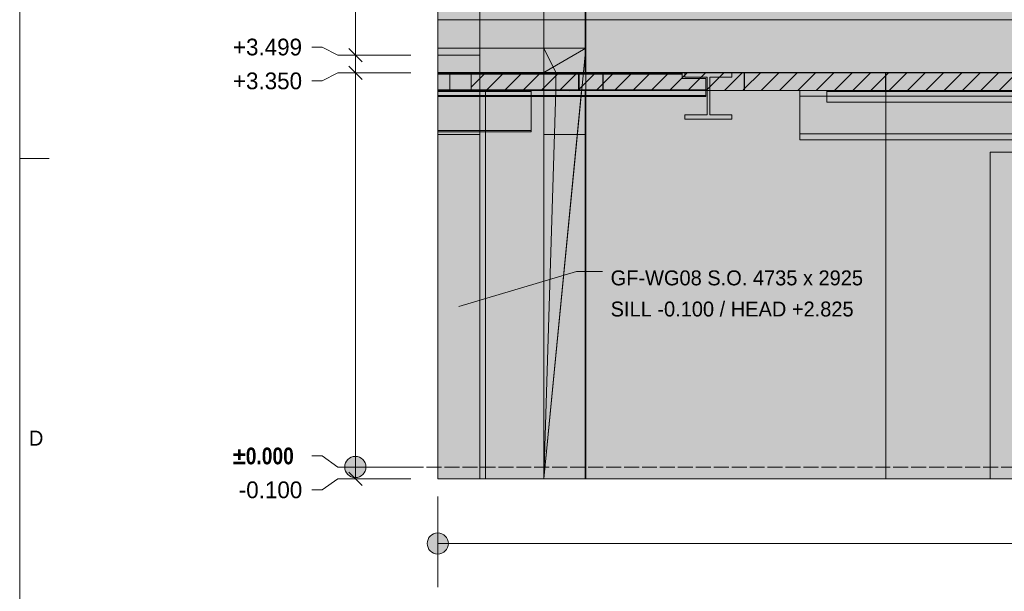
# Model space of a CAD drawing. Header units: millimetres. Extents: x 17 to 413, y 4 to 292.
# Tile 2 of 27: x 20 to 104, y 112 to 160. Entities that reach past the tile are written whole.
import ezdxf
from ezdxf.enums import TextEntityAlignment as Align

# ---------------------------------------------------------------- set-up
doc = ezdxf.new("R2010")
doc.units = ezdxf.units.MM
doc.linetypes.add('DASHED', pattern=[1.524, 1.27, -0.254])
for name, color, linetype in [('FILL-EPS', 7, 'Continuous'), ('FILL-INK', 7, 'Continuous'), ('FILL-LIGHT', 7, 'Continuous'), ('FILL-WHITE', 7, 'Continuous'), ('LINE-CORE', 7, 'Continuous'), ('LINE-INK', 7, 'Continuous'), ('LINE-STEEL-DASH', 7, 'DASHED'), ('LINE-STEEL_GREY', 7, 'Continuous'), ('TEXT-INK', 7, 'Continuous'), ('TEXT-STEEL_GREY', 7, 'Continuous')]:
    doc.layers.add(name, color=color, linetype=linetype)
doc.styles.add('OpenSansCondensed-Bold', font='OpenSansCondensed-Bold.ttf')

msp = doc.modelspace()

# ---------------------------------------------------------------- hatches: boundary and pattern name
at = {"layer": 'FILL-EPS', "true_color": 0xccffff}
h = msp.add_hatch(color=7, dxfattribs=at)
h.dxf.hatch_style = 1
h.paths.add_polyline_path([(55.5, 157.286), (57.694, 157.286), (59.056, 157.286), (59.056, 156.804), (59.056, 155.812), (57.564, 155.812), (57.267, 155.812), (56.516, 155.812), (56.516, 155.183), (56.516, 154.286), (57.564, 154.286), (59.056, 154.286), (59.056, 152.573), (59.056, 150.554), (56.888, 150.554), (55.5, 150.554), (55.5, 153.089), (55.5, 153.267)])
at = {"layer": 'FILL-INK', "true_color": 0x1a1a1f}
h = msp.add_hatch(color=250, dxfattribs=at)
h.dxf.hatch_style = 1
h.paths.add_polyline_path([(57.273, 135.924), (58.505, 136.69), (58.723, 135.962)])
at = {"layer": 'FILL-LIGHT', "true_color": 0xcccccf}
h = msp.add_hatch(color=254, dxfattribs=at)
h.dxf.hatch_style = 1
h.paths.add_polyline_path([(64.823, 155.799), (69.506, 155.799), (69.506, 155.17), (69.506, 154.299), (63.019, 154.299), (58.336, 154.299), (58.336, 154.928), (58.336, 155.799)])
h = msp.add_hatch(color=254, dxfattribs=at)
h.dxf.hatch_style = 1
h.paths.add_polyline_path([(76.523, 155.799), (81.506, 155.799), (81.506, 155.174), (81.506, 154.299), (74.519, 154.299), (69.536, 154.299), (69.536, 154.923), (69.536, 155.799)])
h = msp.add_hatch(color=254, dxfattribs=at)
h.dxf.hatch_style = 1
h.paths.add_polyline_path([(88.523, 155.799), (93.506, 155.799), (93.506, 155.174), (93.506, 154.299), (86.519, 154.299), (81.536, 154.299), (81.536, 154.923), (81.536, 155.799)])
h = msp.add_hatch(color=254, dxfattribs=at)
h.dxf.hatch_style = 1
h.paths.add_polyline_path([(100.523, 155.799), (105.506, 155.799), (112.493, 155.799), (117.476, 155.799), (117.476, 155.174), (117.476, 154.299), (110.489, 154.299), (105.506, 154.299), (98.519, 154.299), (93.536, 154.299), (93.536, 154.923), (93.536, 155.799)])
at = {"layer": 'FILL-WHITE', "true_color": 0xffffff}
h = msp.add_hatch(color=7, dxfattribs=at)
h.dxf.hatch_style = 1
h.paths.add_polyline_path([(68.007, 189.04), (93.536, 214.569), (147.226, 214.569), (147.226, 155.799), (128.436, 155.799), (128.436, 180.554), (118.881, 180.554), (118.881, 155.799), (68.007, 155.799)])
h.paths.add_polyline_path([(134.226, 187.299), (134.226, 211.304), (124.671, 211.304), (124.671, 187.299)], flags=0)
h = msp.add_hatch(color=7, dxfattribs=at)
h.dxf.hatch_style = 1
h.paths.add_polyline_path([(68.007, 189.04), (93.536, 214.569), (147.226, 214.569), (147.226, 155.799), (128.436, 155.799), (128.436, 180.554), (118.881, 180.554), (118.881, 155.799), (68.007, 155.799)])
h.paths.add_polyline_path([(134.226, 187.299), (134.226, 211.304), (124.671, 211.304), (124.671, 187.299)], flags=0)
h = msp.add_hatch(color=7, dxfattribs=at)
h.dxf.hatch_style = 1
h.paths.add_polyline_path([(55.5, 190.659), (59.056, 190.659), (59.056, 190.661), (59.056, 190.657), (59.058, 190.657), (59.058, 157.875), (59.058, 157.875), (59.058, 157.859), (59.058, 157.859), (59.056, 157.875), (55.5, 157.875)])
h = msp.add_hatch(color=7, dxfattribs=at)
h.dxf.hatch_style = 1
h.paths.add_polyline_path([(55.5, 190.659), (59.056, 190.659), (59.056, 157.875), (55.5, 157.875)])
h = msp.add_hatch(color=7, dxfattribs=at)
h.dxf.hatch_style = 1
h.paths.add_polyline_path([(55.5, 187.101), (59.058, 187.101), (59.058, 157.875), (55.5, 157.875)])
h = msp.add_hatch(color=7, dxfattribs=at)
h.dxf.hatch_style = 1
h.paths.add_polyline_path([(59.058, 157.875), (59.058, 186.549), (64.5, 186.549), (64.5, 157.875), (59.058, 157.875)])
h = msp.add_hatch(color=7, dxfattribs=at)
h.dxf.hatch_style = 1
h.paths.add_polyline_path([(59.058, 186.549), (64.5, 186.549), (64.5, 157.875), (59.058, 157.875), (59.058, 186.549)])
h = msp.add_hatch(color=7, dxfattribs=at)
h.dxf.hatch_style = 1
h.paths.add_polyline_path([(64.5, 157.875), (64.5, 186.549), (68.058, 186.549), (68.058, 157.875)])
h = msp.add_hatch(color=7, dxfattribs=at)
h.dxf.hatch_style = 1
h.paths.add_polyline_path([(68.056, 186.549), (68.058, 186.549), (68.058, 157.875), (68.058, 157.875), (68.058, 157.859), (68.058, 157.859), (68.056, 157.875), (64.5, 157.875), (64.5, 186.549)])
h = msp.add_hatch(color=7, dxfattribs=at)
h.dxf.hatch_style = 1
h.paths.add_polyline_path([(64.5, 157.875), (64.5, 186.549), (68.056, 186.549), (68.056, 157.875)])
h = msp.add_hatch(color=7, dxfattribs=at)
h.dxf.hatch_style = 1
h.paths.add_polyline_path([(64.5, 157.875), (64.5, 186.549), (68.056, 186.549), (68.056, 157.875)])
h = msp.add_hatch(color=7, dxfattribs=at)
h.dxf.hatch_style = 1
h.paths.add_polyline_path([(68.056, 186.549), (68.056, 157.875), (64.5, 157.875), (64.5, 186.549)])
h = msp.add_hatch(color=7, dxfattribs=at)
h.dxf.hatch_style = 1
h.paths.add_polyline_path([(68.056, 186.549), (68.056, 157.875), (64.5, 157.875), (64.5, 186.549)])
h = msp.add_hatch(color=7, dxfattribs=at)
h.dxf.hatch_style = 1
h.paths.add_polyline_path([(68.058, 186.549), (147.226, 186.549), (147.226, 156.536), (165.426, 156.536), (165.426, 186.549), (234.318, 186.549), (234.318, 154.299), (68.058, 154.299)])
h = msp.add_hatch(color=7, dxfattribs=at)
h.dxf.hatch_style = 1
h.paths.add_polyline_path([(68.058, 186.549), (147.226, 186.549), (147.226, 156.536), (165.426, 156.536), (165.426, 186.549), (234.318, 186.549), (234.318, 154.299), (68.058, 154.299)])
h = msp.add_hatch(color=7, dxfattribs=at)
h.dxf.hatch_style = 1
h.paths.add_polyline_path([(59.056, 185.049), (59.056, 157.875), (55.5, 157.875), (55.5, 185.049)])
h = msp.add_hatch(color=7, dxfattribs=at)
h.dxf.hatch_style = 1
h.paths.add_polyline_path([(117.375, 160.299), (117.375, 121.299), (55.5, 121.299), (55.5, 160.299)])
h = msp.add_hatch(color=7, dxfattribs=at)
h.dxf.hatch_style = 1
h.paths.add_polyline_path([(115.851, 154.286), (115.851, 155.812), (55.5, 155.812), (55.5, 160.299), (117.375, 160.299), (117.375, 121.299), (55.5, 121.299), (55.5, 154.286)])
h = msp.add_hatch(color=7, dxfattribs=at)
h.dxf.hatch_style = 1
h.paths.add_polyline_path([(64.5, 160.299), (64.5, 155.812), (55.5, 155.812), (55.5, 160.299)])
h = msp.add_hatch(color=7, dxfattribs=at)
h.dxf.hatch_style = 1
h.paths.add_polyline_path([(64.5, 160.299), (64.5, 121.299), (59.551, 121.299), (59.551, 154.304), (55.5, 154.304), (55.5, 160.299)])
h = msp.add_hatch(color=7, dxfattribs=at)
h.dxf.hatch_style = 1
h.paths.add_polyline_path([(59.056, 157.875), (59.056, 157.879), (59.056, 157.875), (59.058, 157.875), (59.058, 155.812), (58.336, 155.812), (58.336, 154.286), (59.058, 154.286), (59.058, 154.286), (59.058, 121.299), (59.058, 121.299), (59.058, 121.283), (59.057, 121.283), (59.056, 121.283), (59.056, 121.299), (55.5, 121.299), (55.5, 157.875)])
h = msp.add_hatch(color=7, dxfattribs=at)
h.dxf.hatch_style = 1
h.paths.add_polyline_path([(55.5, 121.299), (55.5, 157.875), (59.058, 157.875), (59.058, 121.299)])
h = msp.add_hatch(color=7, dxfattribs=at)
h.dxf.hatch_style = 1
h.paths.add_polyline_path([(59.056, 157.875), (59.056, 155.812), (56.516, 155.812), (56.516, 154.286), (59.056, 154.286), (59.056, 121.299), (55.5, 121.299), (55.5, 157.875)])
h = msp.add_hatch(color=7, dxfattribs=at)
h.dxf.hatch_style = 1
h.paths.add_polyline_path([(55.5, 157.875), (59.056, 157.875), (59.056, 157.286), (55.5, 157.286)])
h = msp.add_hatch(color=7, dxfattribs=at)
h.dxf.hatch_style = 1
h.paths.add_polyline_path([(59.058, 121.299), (59.058, 157.875), (64.5, 157.875), (64.5, 121.299)])
h = msp.add_hatch(color=7, dxfattribs=at)
h.dxf.hatch_style = 1
h.paths.add_polyline_path([(64.5, 157.875), (64.5, 155.812), (59.058, 155.812), (59.058, 157.875)])
h = msp.add_hatch(color=7, dxfattribs=at)
h.dxf.hatch_style = 1
h.paths.add_polyline_path([(64.5, 154.286), (64.5, 155.812), (68.056, 157.875), (64.5, 121.299)])
h = msp.add_hatch(color=7, dxfattribs=at)
h.dxf.hatch_style = 1
h.paths.add_polyline_path([(65.516, 155.812), (67.855, 155.812), (68.056, 157.875), (68.056, 154.286), (68.056, 121.299), (64.5, 121.299), (67.707, 154.286), (65.516, 154.286), (64.5, 154.286), (64.5, 155.812)])
h = msp.add_hatch(color=7, dxfattribs=at)
h.dxf.hatch_style = 1
h.paths.add_polyline_path([(64.5, 155.812), (64.5, 157.875), (68.056, 157.875)])
h = msp.add_hatch(color=7, dxfattribs=at)
h.dxf.hatch_style = 1
h.paths.add_polyline_path([(68.056, 157.875), (68.056, 155.812), (65.516, 155.812), (65.516, 154.286), (68.056, 154.286), (68.056, 121.299), (64.5, 121.299), (64.5, 157.875)])
h = msp.add_hatch(color=7, dxfattribs=at)
h.dxf.hatch_style = 1
h.paths.add_polyline_path([(65.516, 155.812), (64.5, 157.875), (68.056, 157.875), (68.056, 155.812)])
h = msp.add_hatch(color=7, dxfattribs=at)
h.dxf.hatch_style = 1
h.paths.add_polyline_path([(64.5, 157.875), (65.516, 155.812), (65.516, 154.286), (64.5, 121.299)])
h = msp.add_hatch(color=7, dxfattribs=at)
h.dxf.hatch_style = 1
h.paths.add_polyline_path([(68.056, 157.875), (68.056, 155.812), (65.516, 155.812), (65.516, 154.286), (68.056, 154.286), (68.056, 121.299), (64.5, 121.299), (64.5, 157.875)])
h = msp.add_hatch(color=7, dxfattribs=at)
h.dxf.hatch_style = 1
h.paths.add_polyline_path([(65.516, 155.812), (64.5, 157.875), (68.056, 157.875), (68.056, 155.812)])
h = msp.add_hatch(color=7, dxfattribs=at)
h.dxf.hatch_style = 1
h.paths.add_polyline_path([(64.5, 157.875), (65.516, 155.812), (65.516, 154.286), (64.5, 121.299)])
h = msp.add_hatch(color=7, dxfattribs=at)
h.dxf.hatch_style = 1
h.paths.add_polyline_path([(68.056, 157.875), (68.056, 155.812), (64.5, 155.812), (64.5, 157.875)])
h = msp.add_hatch(color=7, dxfattribs=at)
h.dxf.hatch_style = 1
h.paths.add_polyline_path([(115.851, 155.812), (115.851, 154.286), (55.5, 154.286), (55.5, 155.812)])
h = msp.add_hatch(color=7, dxfattribs=at)
h.dxf.hatch_style = 1
h.paths.add_polyline_path([(64.5, 155.812), (64.5, 154.286), (59.551, 154.286), (59.551, 154.304), (55.5, 154.304), (55.5, 155.812)])
h = msp.add_hatch(color=7, dxfattribs=at)
h.dxf.hatch_style = 1
h.paths.add_polyline_path([(76.236, 155.799), (76.236, 155.689), (55.5, 155.689), (55.5, 155.799)])
h = msp.add_hatch(color=7, dxfattribs=at)
h.dxf.hatch_style = 1
h.paths.add_polyline_path([(76.236, 155.799), (76.236, 155.689), (55.5, 155.689), (55.5, 155.799)])
h = msp.add_hatch(color=7, dxfattribs=at)
h.dxf.hatch_style = 1
h.paths.add_polyline_path([(76.236, 155.799), (76.236, 155.731), (55.5, 155.731), (55.5, 155.799)])
h = msp.add_hatch(color=7, dxfattribs=at)
h.dxf.hatch_style = 1
h.paths.add_polyline_path([(76.236, 155.799), (76.236, 155.731), (55.5, 155.731), (55.5, 155.799)])
h = msp.add_hatch(color=7, dxfattribs=at)
h.dxf.hatch_style = 1
h.paths.add_polyline_path([(76.236, 155.799), (76.236, 155.731), (55.5, 155.731), (55.5, 155.799)])
h = msp.add_hatch(color=7, dxfattribs=at)
h.dxf.hatch_style = 1
h.paths.add_polyline_path([(76.236, 155.799), (76.236, 155.731), (55.5, 155.731), (55.5, 155.799)])
h = msp.add_hatch(color=7, dxfattribs=at)
h.dxf.hatch_style = 1
h.paths.add_polyline_path([(76.236, 155.731), (76.236, 155.319), (78.266, 155.319), (78.266, 154.343), (76.236, 154.343), (55.5, 154.343), (55.5, 155.731)])
h = msp.add_hatch(color=7, dxfattribs=at)
h.dxf.hatch_style = 1
h.paths.add_polyline_path([(76.236, 155.731), (76.236, 155.319), (78.266, 155.319), (78.266, 154.343), (76.236, 154.343), (55.5, 154.343), (55.5, 155.731)])
h = msp.add_hatch(color=7, dxfattribs=at)
h.dxf.hatch_style = 1
h.paths.add_polyline_path([(76.236, 155.731), (76.236, 155.319), (78.266, 155.319), (78.266, 154.343), (76.236, 154.343), (55.5, 154.343), (55.5, 155.731)])
h = msp.add_hatch(color=7, dxfattribs=at)
h.dxf.hatch_style = 1
h.paths.add_polyline_path([(76.236, 155.731), (76.236, 155.319), (78.266, 155.319), (78.266, 154.343), (76.236, 154.343), (55.5, 154.343), (55.5, 155.731)])
h = msp.add_hatch(color=7, dxfattribs=at)
h.dxf.hatch_style = 1
h.paths.add_polyline_path([(76.236, 155.689), (76.236, 155.319), (78.266, 155.319), (78.266, 153.877), (76.236, 153.877), (55.5, 153.877), (55.5, 155.689)])
h = msp.add_hatch(color=7, dxfattribs=at)
h.dxf.hatch_style = 1
h.paths.add_polyline_path([(76.236, 155.689), (76.236, 155.319), (78.266, 155.319), (78.266, 153.877), (76.236, 153.877), (55.5, 153.877), (55.5, 155.689)])
h = msp.add_hatch(color=7, dxfattribs=at)
h.dxf.hatch_style = 1
h.paths.add_polyline_path([(59.058, 155.812), (59.058, 154.286), (58.336, 154.286), (58.336, 155.812)])
h = msp.add_hatch(color=7, dxfattribs=at)
h.dxf.hatch_style = 1
h.paths.add_polyline_path([(64.5, 155.812), (64.5, 154.286), (59.058, 154.286), (59.058, 155.812)])
h = msp.add_hatch(color=7, dxfattribs=at)
h.dxf.hatch_style = 1
h.paths.add_polyline_path([(64.5, 155.812), (65.516, 155.812), (65.516, 154.286), (64.5, 154.286)])
h = msp.add_hatch(color=7, dxfattribs=at)
h.dxf.hatch_style = 1
h.paths.add_polyline_path([(65.516, 155.812), (65.516, 154.286), (64.5, 154.286), (64.5, 155.812)])
h = msp.add_hatch(color=7, dxfattribs=at)
h.dxf.hatch_style = 1
h.paths.add_polyline_path([(66.701, 155.799), (66.705, 155.799), (68.227, 155.799), (68.227, 155.731), (67.495, 155.731), (67.495, 155.609), (67.495, 154.343), (68.227, 154.343), (68.227, 154.275), (66.705, 154.275), (66.705, 154.343), (67.437, 154.343), (67.437, 154.465), (67.437, 155.731), (66.705, 155.731), (66.705, 155.799), (66.689, 155.8), (66.689, 155.8), (66.689, 155.8)])
h = msp.add_hatch(color=7, dxfattribs=at)
h.dxf.hatch_style = 1
h.paths.add_polyline_path([(66.705, 154.343), (67.437, 154.343), (67.437, 155.609), (67.437, 155.731), (66.705, 155.731), (66.705, 155.799), (66.699, 155.799), (66.701, 155.799), (66.705, 155.799), (68.227, 155.799), (68.227, 155.731), (67.495, 155.731), (67.495, 154.465), (67.495, 154.343), (68.227, 154.343), (68.227, 154.275), (66.705, 154.275)])
h = msp.add_hatch(color=7, dxfattribs=at)
h.dxf.hatch_style = 1
h.paths.add_polyline_path([(67.495, 155.609), (67.495, 154.465), (67.437, 154.465), (67.437, 155.609)])
h = msp.add_hatch(color=7, dxfattribs=at)
h.dxf.hatch_style = 1
h.paths.add_polyline_path([(67.437, 154.465), (67.437, 155.609), (67.495, 155.609), (67.495, 154.465)])
h = msp.add_hatch(color=7, dxfattribs=at)
h.dxf.hatch_style = 1
h.paths.add_polyline_path([(76.465, 155.801), (76.465, 155.802), (76.481, 155.799), (76.465, 155.8)])
h = msp.add_hatch(color=7, dxfattribs=at)
h.dxf.hatch_style = 1
h.paths.add_polyline_path([(80.471, 155.799), (80.471, 155.434), (78.589, 155.434), (78.589, 152.228), (80.471, 152.228), (80.471, 151.863), (76.481, 151.863), (76.481, 152.228), (78.363, 152.228), (78.363, 155.434), (76.481, 155.434), (76.481, 155.799)])
h = msp.add_hatch(color=7, dxfattribs=at)
h.dxf.hatch_style = 1
h.paths.add_polyline_path([(76.481, 151.863), (76.481, 152.228), (78.363, 152.228), (78.363, 155.434), (76.481, 155.434), (76.481, 155.799), (80.471, 155.799), (80.471, 155.434), (78.589, 155.434), (78.589, 152.228), (80.471, 152.228), (80.471, 151.863)])
h = msp.add_hatch(color=7, dxfattribs=at)
h.dxf.hatch_style = 1
h.paths.add_polyline_path([(76.236, 154.343), (78.266, 154.343), (78.266, 154.275), (55.5, 154.275), (55.5, 154.343)])
h = msp.add_hatch(color=7, dxfattribs=at)
h.dxf.hatch_style = 1
h.paths.add_polyline_path([(76.236, 154.343), (78.266, 154.343), (78.266, 154.275), (76.236, 154.275), (55.5, 154.275), (55.5, 154.343)])
h = msp.add_hatch(color=7, dxfattribs=at)
h.dxf.hatch_style = 1
h.paths.add_polyline_path([(76.236, 154.343), (78.266, 154.343), (78.266, 154.275), (55.5, 154.275), (55.5, 154.343)])
h = msp.add_hatch(color=7, dxfattribs=at)
h.dxf.hatch_style = 1
h.paths.add_polyline_path([(76.236, 154.343), (78.266, 154.343), (78.266, 154.275), (76.236, 154.275), (55.5, 154.275), (55.5, 154.343)])
h = msp.add_hatch(color=7, dxfattribs=at)
h.dxf.hatch_style = 1
h.paths.add_polyline_path([(63.426, 154.299), (63.426, 154.202), (55.5, 154.202), (55.5, 154.299)])
h = msp.add_hatch(color=7, dxfattribs=at)
h.dxf.hatch_style = 1
h.paths.add_polyline_path([(63.426, 154.299), (63.426, 154.202), (55.5, 154.202), (55.5, 154.299)])
h = msp.add_hatch(color=7, dxfattribs=at)
h.dxf.hatch_style = 1
h.paths.add_polyline_path([(63.426, 154.202), (63.426, 150.882), (55.5, 150.882), (55.5, 154.202)])
h = msp.add_hatch(color=7, dxfattribs=at)
h.dxf.hatch_style = 1
h.paths.add_polyline_path([(63.426, 154.202), (63.426, 150.882), (55.5, 150.882), (55.5, 154.202)])
h = msp.add_hatch(color=7, dxfattribs=at)
h.dxf.hatch_style = 1
h.paths.add_polyline_path([(76.236, 153.877), (78.266, 153.877), (78.266, 153.767), (55.5, 153.767), (55.5, 153.877)])
h = msp.add_hatch(color=7, dxfattribs=at)
h.dxf.hatch_style = 1
h.paths.add_polyline_path([(76.236, 153.877), (78.266, 153.877), (78.266, 153.767), (76.236, 153.767), (55.5, 153.767), (55.5, 153.877)])
h = msp.add_hatch(color=7, dxfattribs=at)
h.dxf.hatch_style = 1
h.paths.add_polyline_path([(64.5, 154.286), (64.5, 121.299), (59.058, 121.299), (59.058, 154.286)])
h = msp.add_hatch(color=7, dxfattribs=at)
h.dxf.hatch_style = 1
h.paths.add_polyline_path([(59.551, 154.286), (64.5, 154.286), (64.5, 121.299), (59.551, 121.299)])
h = msp.add_hatch(color=7, dxfattribs=at)
h.dxf.hatch_style = 1
h.paths.add_polyline_path([(64.5, 121.299), (65.516, 154.286), (68.056, 154.286), (68.056, 121.299), (64.5, 121.299)])
h = msp.add_hatch(color=7, dxfattribs=at)
h.dxf.hatch_style = 1
h.paths.add_polyline_path([(64.5, 121.299), (65.516, 154.286), (68.056, 154.286), (68.056, 121.299), (64.5, 121.299)])
h = msp.add_hatch(color=7, dxfattribs=at)
h.dxf.hatch_style = 1
h.paths.add_polyline_path([(64.5, 154.286), (65.516, 154.286), (68.056, 154.286), (68.056, 121.299), (64.5, 121.299)])
h = msp.add_hatch(color=7, dxfattribs=at)
h.dxf.hatch_style = 1
h.paths.add_polyline_path([(66.689, 154.274), (66.705, 154.275), (66.689, 154.274), (66.689, 154.274)])
h = msp.add_hatch(color=7, dxfattribs=at)
h.dxf.hatch_style = 1
h.paths.add_polyline_path([(67.991, 154.3), (67.991, 154.3), (67.991, 154.3), (67.991, 154.3), (67.991, 154.301), (68.007, 154.299), (67.991, 154.3)])
h = msp.add_hatch(color=7, dxfattribs=at)
h.dxf.hatch_style = 1
h.paths.add_polyline_path([(68.007, 121.299), (68.007, 154.286), (68.056, 154.286), (68.056, 154.299), (68.04, 154.3), (68.04, 154.3), (68.04, 154.301), (68.056, 154.299), (218.526, 154.299), (218.526, 121.299), (154.356, 121.299), (154.356, 149.054), (136.151, 149.054), (136.151, 121.299), (120.591, 121.299), (120.591, 149.054), (102.402, 149.054), (102.402, 149.052), (102.386, 149.054), (102.386, 121.299)])
h = msp.add_hatch(color=7, dxfattribs=at)
h.dxf.hatch_style = 1
h.paths.add_polyline_path([(68.007, 121.299), (68.007, 154.286), (68.056, 154.286), (68.056, 154.299), (93.526, 154.299), (93.526, 121.299)])
h = msp.add_hatch(color=7, dxfattribs=at)
h.dxf.hatch_style = 1
h.paths.add_polyline_path([(68.007, 154.286), (68.256, 154.286), (68.256, 154.299), (93.526, 154.299), (93.526, 121.299), (93.527, 121.297), (93.526, 121.299), (68.007, 121.299)])
h = msp.add_hatch(color=7, dxfattribs=at)
h.dxf.hatch_style = 1
h.paths.add_polyline_path([(218.526, 154.299), (218.526, 121.299), (154.356, 121.299), (154.356, 149.054), (136.151, 149.054), (136.151, 121.299), (120.591, 121.299), (120.591, 149.054), (102.386, 149.054), (102.386, 121.299), (68.007, 121.299), (68.007, 154.299)])
h = msp.add_hatch(color=7, dxfattribs=at)
h.dxf.hatch_style = 1
h.paths.add_polyline_path([(68.042, 154.299), (68.058, 154.299), (68.042, 154.299)])
h = msp.add_hatch(color=7, dxfattribs=at)
h.dxf.hatch_style = 1
h.paths.add_polyline_path([(68.058, 154.299), (68.042, 154.299)])
h = msp.add_hatch(color=7, dxfattribs=at)
h.dxf.hatch_style = 1
h.paths.add_polyline_path([(86.226, 154.299), (189.316, 154.299), (189.316, 153.807), (86.226, 153.807)])
h = msp.add_hatch(color=7, dxfattribs=at)
h.dxf.hatch_style = 1
h.paths.add_polyline_path([(86.226, 154.299), (189.316, 154.299), (189.316, 153.807), (86.226, 153.807)])
h = msp.add_hatch(color=7, dxfattribs=at)
h.dxf.hatch_style = 1
h.paths.add_polyline_path([(88.526, 154.299), (187.336, 154.299), (187.336, 153.299), (88.526, 153.299)])
h = msp.add_hatch(color=7, dxfattribs=at)
h.dxf.hatch_style = 1
h.paths.add_polyline_path([(88.526, 154.299), (187.336, 154.299), (187.336, 154.199), (88.526, 154.199)])
h = msp.add_hatch(color=7, dxfattribs=at)
h.dxf.hatch_style = 1
h.paths.add_polyline_path([(88.526, 154.199), (187.336, 154.199), (187.336, 153.299), (88.526, 153.299)])
h = msp.add_hatch(color=7, dxfattribs=at)
h.dxf.hatch_style = 1
h.paths.add_polyline_path([(189.316, 153.807), (189.316, 150.601), (86.226, 150.601), (86.226, 153.807)])
h = msp.add_hatch(color=7, dxfattribs=at)
h.dxf.hatch_style = 1
h.paths.add_polyline_path([(86.226, 153.807), (189.316, 153.807), (189.316, 150.601), (86.226, 150.601)])
h = msp.add_hatch(color=7, dxfattribs=at)
h.dxf.hatch_style = 1
h.paths.add_polyline_path([(76.465, 151.862), (76.481, 151.863), (76.465, 151.86), (76.465, 151.86)])
h = msp.add_hatch(color=7, dxfattribs=at)
h.dxf.hatch_style = 1
h.paths.add_polyline_path([(63.426, 150.882), (63.426, 150.785), (55.5, 150.785), (55.5, 150.882)])
h = msp.add_hatch(color=7, dxfattribs=at)
h.dxf.hatch_style = 1
h.paths.add_polyline_path([(63.426, 150.882), (63.426, 150.785), (55.5, 150.785), (55.5, 150.882)])
h = msp.add_hatch(color=7, dxfattribs=at)
h.dxf.hatch_style = 1
h.paths.add_polyline_path([(59.056, 150.554), (59.056, 121.299), (55.5, 121.299), (55.5, 150.554)])
h = msp.add_hatch(color=7, dxfattribs=at)
h.dxf.hatch_style = 1
h.paths.add_polyline_path([(68.056, 150.554), (68.056, 121.299), (64.5, 121.299), (64.5, 150.554)])
h = msp.add_hatch(color=7, dxfattribs=at)
h.dxf.hatch_style = 1
h.paths.add_polyline_path([(64.5, 121.299), (64.5, 150.554), (68.056, 150.554), (68.056, 121.299)])
h = msp.add_hatch(color=7, dxfattribs=at)
h.dxf.hatch_style = 1
h.paths.add_polyline_path([(86.226, 150.601), (189.316, 150.601), (189.316, 150.109), (86.226, 150.109)])
h = msp.add_hatch(color=7, dxfattribs=at)
h.dxf.hatch_style = 1
h.paths.add_polyline_path([(86.226, 150.601), (189.316, 150.601), (189.316, 150.109), (86.226, 150.109)])
h = msp.add_hatch(color=7, dxfattribs=at)
h.dxf.hatch_style = 1
h.paths.add_polyline_path([(69.873, 134.132), (92.728, 134.132), (92.728, 139.524), (69.873, 139.524)])
h = msp.add_hatch(color=7, dxfattribs=at)
h.dxf.hatch_style = 1
h.paths.add_polyline_path([(49.4, 122.299), (49.369, 122.532), (49.279, 122.749), (49.136, 122.935), (48.95, 123.078), (48.733, 123.168), (48.5, 123.199), (48.267, 123.168), (48.05, 123.078), (47.864, 122.935), (47.72, 122.749), (47.631, 122.532), (47.6, 122.299), (47.631, 122.066), (47.72, 121.849), (47.864, 121.663), (48.05, 121.52), (48.267, 121.43), (48.5, 121.399), (48.733, 121.43), (48.95, 121.52), (49.136, 121.663), (49.279, 121.849), (49.369, 122.066)])
h = msp.add_hatch(color=7, dxfattribs=at)
h.dxf.hatch_style = 1
h.paths.add_polyline_path([(68.007, 121.299), (68.007, 121.295), (68.007, 121.299)])
h = msp.add_hatch(color=7, dxfattribs=at)
h.dxf.hatch_style = 1
h.paths.add_polyline_path([(68.007, 121.299), (68.007, 121.295), (68.007, 121.299)])
h = msp.add_hatch(color=7, dxfattribs=at)
h.dxf.hatch_style = 1
h.paths.add_polyline_path([(56.396, 115.799), (56.365, 116.032), (56.276, 116.249), (56.133, 116.435), (55.946, 116.578), (55.729, 116.668), (55.496, 116.699), (55.263, 116.668), (55.046, 116.578), (54.86, 116.435), (54.717, 116.249), (54.627, 116.032), (54.596, 115.799), (54.627, 115.566), (54.717, 115.349), (54.86, 115.163), (55.046, 115.02), (55.263, 114.93), (55.496, 114.899), (55.729, 114.93), (55.946, 115.02), (56.133, 115.163), (56.276, 115.349), (56.365, 115.566)])

# ---------------------------------------------------------------- linework, layer by layer
at = {"layer": 'LINE-CORE', "lineweight": 5}
for points in [[(68.007, 189.04), (93.536, 214.569), (147.226, 214.569), (147.226, 155.799), (128.436, 155.799), (128.436, 180.554), (118.881, 180.554), (118.881, 155.799), (68.007, 155.799)], [(68.007, 189.04), (93.536, 214.569), (147.226, 214.569), (147.226, 155.799), (128.436, 155.799), (128.436, 180.554), (118.881, 180.554), (118.881, 155.799), (68.007, 155.799)], [(55.5, 190.659), (55.5, 190.659), (55.5, 190.659), (59.056, 190.659), (59.056, 190.661), (59.056, 190.657), (59.058, 190.657), (59.058, 157.875), (59.058, 157.875), (59.058, 157.875), (59.058, 157.859), (59.058, 157.859), (59.056, 157.875), (55.5, 157.875), (55.5, 190.659)], [(55.5, 190.659), (59.056, 190.659), (59.056, 190.659), (59.056, 190.659), (59.056, 190.659), (59.056, 157.875), (55.5, 157.875)], [(55.5, 187.101), (59.058, 187.101), (59.058, 157.875), (55.5, 157.875)], [(59.058, 157.875), (59.058, 157.875), (59.058, 186.549), (64.5, 186.549), (64.5, 186.549), (64.5, 186.549), (64.5, 186.549), (64.5, 157.875), (59.058, 157.875), (59.058, 157.875)], [(59.058, 186.549), (59.058, 186.549), (64.5, 186.549), (64.5, 157.875), (64.5, 157.875), (64.5, 157.875), (64.5, 157.875), (59.058, 157.875), (59.058, 186.549), (59.058, 186.549)], [(64.5, 157.875), (64.5, 186.549), (68.058, 186.549), (68.058, 186.549), (68.058, 157.875), (64.5, 157.875)], [(68.056, 186.549), (68.058, 186.549), (68.058, 157.875), (68.058, 157.875), (68.058, 157.875), (68.058, 157.859), (68.058, 157.859), (68.056, 157.875), (64.5, 157.875), (64.5, 186.549), (64.5, 186.549)], [(64.5, 157.875), (64.5, 186.549), (68.056, 186.549), (68.056, 186.549), (68.056, 157.875), (64.5, 157.875)], [(64.5, 157.875), (64.5, 186.549), (68.056, 186.549), (68.056, 186.549), (68.056, 157.875), (64.5, 157.875)], [(68.056, 186.549), (68.056, 157.875), (68.056, 157.875), (64.5, 157.875), (64.5, 186.549), (64.5, 186.549)], [(68.056, 186.549), (68.056, 157.875), (68.056, 157.875), (64.5, 157.875), (64.5, 186.549), (64.5, 186.549)], [(68.058, 186.549), (147.226, 186.549), (147.226, 156.536), (165.426, 156.536), (165.426, 186.549), (234.318, 186.549), (234.318, 154.299), (68.058, 154.299)], [(68.058, 186.549), (147.226, 186.549), (147.226, 156.536), (165.426, 156.536), (165.426, 186.549), (234.318, 186.549), (234.318, 154.299), (234.318, 154.299), (234.318, 154.299), (68.058, 154.299), (68.058, 154.299), (68.058, 154.299)], [(59.056, 185.049), (59.056, 157.875), (59.056, 157.875), (55.5, 157.875), (55.5, 185.049), (55.5, 185.049)], [(117.375, 160.299), (117.375, 121.299), (55.5, 121.299), (55.5, 160.299)], [(115.851, 154.286), (115.851, 155.812), (55.5, 155.812), (55.5, 160.299), (117.375, 160.299), (117.375, 121.299), (55.5, 121.299), (55.5, 154.286)], [(64.5, 160.299), (64.5, 155.812), (55.5, 155.812), (55.5, 160.299)], [(64.5, 160.299), (64.5, 121.299), (64.5, 121.299), (59.551, 121.299), (59.551, 154.304), (55.5, 154.304), (55.5, 160.299)], [(59.056, 157.875), (59.056, 157.879), (59.056, 157.875), (59.058, 157.875), (59.058, 155.812), (58.336, 155.812), (58.336, 154.286), (59.058, 154.286), (59.058, 154.286), (59.058, 121.299), (59.058, 121.299), (59.058, 121.283), (59.057, 121.283), (59.056, 121.283), (59.056, 121.299), (55.5, 121.299), (55.5, 157.875)], [(55.5, 121.299), (55.5, 157.875), (59.058, 157.875), (59.058, 157.875), (59.058, 121.299), (55.5, 121.299)], [(59.056, 157.875), (59.056, 155.812), (56.516, 155.812), (56.516, 154.286), (59.056, 154.286), (59.056, 121.299), (55.5, 121.299), (55.5, 157.875)], [(55.5, 157.875), (55.5, 157.875), (59.056, 157.875), (59.056, 157.286), (59.056, 157.286), (59.056, 157.286), (55.5, 157.286), (55.5, 157.875)], [(59.058, 121.299), (59.058, 157.875), (64.5, 157.875), (64.5, 157.875), (64.5, 121.299), (59.058, 121.299)], [(64.5, 157.875), (64.5, 155.812), (59.058, 155.812), (59.058, 157.875)], [(64.5, 154.286), (64.5, 155.812), (68.056, 157.875), (64.5, 121.299)], [(65.516, 155.812), (67.855, 155.812), (68.056, 157.875), (68.056, 154.286), (68.056, 154.286), (68.056, 121.299), (64.5, 121.299), (67.707, 154.286), (65.516, 154.286), (64.5, 154.286), (64.5, 155.812)], [(64.5, 155.812), (64.5, 157.875), (68.056, 157.875), (68.056, 157.875), (64.5, 155.812)], [(68.056, 157.875), (68.056, 155.812), (65.516, 155.812), (65.516, 154.286), (68.056, 154.286), (68.056, 121.299), (64.5, 121.299), (64.5, 157.875)], [(65.516, 155.812), (64.5, 157.875), (68.056, 157.875), (68.056, 157.875), (68.056, 155.812), (65.516, 155.812)], [(64.5, 157.875), (65.516, 155.812), (65.516, 154.286), (64.5, 121.299)], [(68.056, 157.875), (68.056, 155.812), (65.516, 155.812), (65.516, 154.286), (68.056, 154.286), (68.056, 121.299), (64.5, 121.299), (64.5, 157.875)], [(65.516, 155.812), (64.5, 157.875), (68.056, 157.875), (68.056, 157.875), (68.056, 155.812), (65.516, 155.812)], [(64.5, 157.875), (65.516, 155.812), (65.516, 154.286), (64.5, 121.299)], [(64.5, 157.875), (64.5, 157.875), (64.5, 157.875), (64.5, 157.875)], [(68.056, 157.875), (68.056, 155.812), (64.5, 155.812), (64.5, 157.875)], [(115.851, 155.812), (115.851, 154.286), (55.5, 154.286), (55.5, 155.812)], [(64.5, 155.812), (64.5, 155.812), (64.5, 154.286), (59.551, 154.286), (59.551, 154.304), (55.5, 154.304), (55.5, 155.812)], [(76.236, 155.799), (76.236, 155.689), (55.5, 155.689), (55.5, 155.799)], [(76.236, 155.799), (76.236, 155.689), (55.5, 155.689), (55.5, 155.799)], [(76.236, 155.799), (76.236, 155.731), (55.5, 155.731), (55.5, 155.799)], [(76.236, 155.799), (76.236, 155.731), (55.5, 155.731), (55.5, 155.799)], [(76.236, 155.799), (76.236, 155.731), (55.5, 155.731), (55.5, 155.799)], [(76.236, 155.799), (76.236, 155.731), (55.5, 155.731), (55.5, 155.799)], [(76.236, 155.731), (76.236, 155.319), (78.266, 155.319), (78.266, 154.343), (76.236, 154.343), (76.236, 154.343), (55.5, 154.343), (55.5, 155.731)], [(76.236, 155.731), (76.236, 155.731), (76.236, 155.319), (78.266, 155.319), (78.266, 154.343), (76.236, 154.343), (55.5, 154.343), (55.5, 155.731)], [(76.236, 155.731), (76.236, 155.319), (78.266, 155.319), (78.266, 154.343), (76.236, 154.343), (76.236, 154.343), (55.5, 154.343), (55.5, 155.731)], [(76.236, 155.731), (76.236, 155.731), (76.236, 155.319), (78.266, 155.319), (78.266, 154.343), (76.236, 154.343), (55.5, 154.343), (55.5, 155.731)], [(76.236, 155.689), (76.236, 155.319), (78.266, 155.319), (78.266, 153.877), (76.236, 153.877), (76.236, 153.877), (55.5, 153.877), (55.5, 155.689)], [(76.236, 155.689), (76.236, 155.319), (78.266, 155.319), (78.266, 153.877), (76.236, 153.877), (55.5, 153.877), (55.5, 155.689)], [(59.058, 155.812), (59.058, 154.286), (58.336, 154.286), (58.336, 155.812)], [(64.5, 155.812), (64.5, 154.286), (64.5, 154.286), (59.058, 154.286), (59.058, 155.812), (59.058, 155.812)], [(64.5, 155.812), (65.516, 155.812), (65.516, 154.286), (64.5, 154.286)], [(65.516, 155.812), (65.516, 154.286), (64.5, 154.286), (64.5, 155.812)], [(66.701, 155.799), (66.705, 155.799), (68.227, 155.799), (68.227, 155.731), (67.495, 155.731), (67.495, 155.609), (67.495, 155.609), (67.495, 154.343), (68.227, 154.343), (68.227, 154.275), (66.705, 154.275), (66.705, 154.343), (67.437, 154.343), (67.437, 154.465), (67.437, 154.465), (67.437, 155.731), (66.705, 155.731), (66.705, 155.799), (66.689, 155.8), (66.689, 155.8), (66.689, 155.8)], [(66.705, 154.343), (67.437, 154.343), (67.437, 155.609), (67.437, 155.609), (67.437, 155.731), (66.705, 155.731), (66.705, 155.799), (66.699, 155.799), (66.701, 155.799), (66.705, 155.799), (68.227, 155.799), (68.227, 155.731), (67.495, 155.731), (67.495, 154.465), (67.495, 154.465), (67.495, 154.343), (68.227, 154.343), (68.227, 154.275), (66.705, 154.275)], [(67.495, 155.609), (67.495, 154.465), (67.495, 154.465), (67.437, 154.465), (67.437, 155.609), (67.437, 155.609)], [(67.437, 154.465), (67.437, 155.609), (67.495, 155.609), (67.495, 155.609), (67.495, 154.465), (67.437, 154.465)], [(76.465, 155.801), (76.465, 155.802), (76.481, 155.799), (76.481, 155.799), (76.465, 155.8)], [(80.471, 155.799), (80.471, 155.434), (78.589, 155.434), (78.589, 152.228), (80.471, 152.228), (80.471, 151.863), (80.471, 151.863), (80.471, 151.863), (76.481, 151.863), (76.481, 151.863), (76.481, 151.863), (76.481, 151.863), (76.481, 152.228), (78.363, 152.228), (78.363, 155.434), (76.481, 155.434), (76.481, 155.799), (76.481, 155.799)], [(76.481, 151.863), (76.481, 152.228), (78.363, 152.228), (78.363, 155.434), (76.481, 155.434), (76.481, 155.799), (76.481, 155.799), (76.481, 155.799), (76.481, 155.799), (80.471, 155.799), (80.471, 155.799), (80.471, 155.799), (80.471, 155.434), (78.589, 155.434), (78.589, 152.228), (80.471, 152.228), (80.471, 151.863), (76.481, 151.863)], [(76.236, 154.343), (76.236, 154.343), (78.266, 154.343), (78.266, 154.275), (55.5, 154.275), (55.5, 154.343)], [(76.236, 154.343), (76.236, 154.343), (78.266, 154.343), (78.266, 154.275), (76.236, 154.275), (76.236, 154.275), (55.5, 154.275), (55.5, 154.343)], [(76.236, 154.343), (76.236, 154.343), (78.266, 154.343), (78.266, 154.275), (55.5, 154.275), (55.5, 154.343)], [(76.236, 154.343), (76.236, 154.343), (78.266, 154.343), (78.266, 154.275), (76.236, 154.275), (76.236, 154.275), (55.5, 154.275), (55.5, 154.343)], [(63.426, 154.299), (63.426, 154.202), (55.5, 154.202), (55.5, 154.299)], [(63.426, 154.299), (63.426, 154.202), (55.5, 154.202), (55.5, 154.299)], [(63.426, 154.202), (63.426, 150.882), (55.5, 150.882), (55.5, 154.202)], [(63.426, 154.202), (63.426, 150.882), (55.5, 150.882), (55.5, 154.202)], [(76.236, 153.877), (78.266, 153.877), (78.266, 153.767), (55.5, 153.767), (55.5, 153.877)], [(76.236, 153.877), (76.236, 153.877), (78.266, 153.877), (78.266, 153.767), (76.236, 153.767), (55.5, 153.767), (55.5, 153.877)], [(64.5, 154.286), (64.5, 121.299), (64.5, 121.299), (59.058, 121.299), (59.058, 154.286), (59.058, 154.286)], [(59.551, 154.286), (64.5, 154.286), (64.5, 121.299), (59.551, 121.299)], [(64.5, 121.299), (65.516, 154.286), (68.056, 154.286), (68.056, 154.286), (68.056, 121.299), (64.5, 121.299), (64.5, 121.299)], [(64.5, 121.299), (65.516, 154.286), (68.056, 154.286), (68.056, 154.286), (68.056, 121.299), (64.5, 121.299), (64.5, 121.299)], [(64.5, 154.286), (65.516, 154.286), (65.516, 154.286), (68.056, 154.286), (68.056, 121.299), (68.056, 121.299), (64.5, 121.299)], [(66.689, 154.274), (66.705, 154.275), (66.689, 154.274), (66.689, 154.274)], [(67.991, 154.3), (67.991, 154.3), (67.991, 154.3), (67.991, 154.3), (67.991, 154.301), (68.007, 154.299), (67.991, 154.3)], [(68.007, 121.299), (68.007, 154.286), (68.056, 154.286), (68.056, 154.299), (68.04, 154.3), (68.04, 154.3), (68.04, 154.301), (68.056, 154.299), (68.056, 154.299), (218.526, 154.299), (218.526, 121.299), (154.356, 121.299), (154.356, 149.054), (136.151, 149.054), (136.151, 121.299), (120.591, 121.299), (120.591, 121.299), (120.591, 149.054), (102.402, 149.054), (102.402, 149.052), (102.386, 149.054), (102.386, 121.299), (68.007, 121.299)], [(68.007, 121.299), (68.007, 154.286), (68.056, 154.286), (68.056, 154.299), (93.526, 154.299), (93.526, 154.299), (93.526, 154.299), (93.526, 154.299), (93.526, 154.299), (93.526, 154.299), (93.526, 121.299), (68.007, 121.299)], [(68.007, 154.286), (68.256, 154.286), (68.256, 154.299), (68.256, 154.299), (93.526, 154.299), (93.526, 121.299), (93.526, 121.299), (93.526, 121.299), (93.527, 121.297), (93.526, 121.299), (68.007, 121.299)], [(218.526, 154.299), (218.526, 121.299), (154.356, 121.299), (154.356, 149.054), (136.151, 149.054), (136.151, 121.299), (120.591, 121.299), (120.591, 149.054), (102.386, 149.054), (102.386, 121.299), (68.007, 121.299), (68.007, 154.299)], [(68.042, 154.299), (68.058, 154.299), (68.042, 154.299)], [(68.058, 154.299), (68.042, 154.299), (68.042, 154.299)], [(86.226, 154.299), (189.316, 154.299), (189.316, 153.807), (86.226, 153.807), (86.226, 154.299)], [(86.226, 154.299), (189.316, 154.299), (189.316, 154.299), (189.316, 153.807), (86.226, 153.807), (86.226, 153.807)], [(88.526, 154.299), (187.336, 154.299), (187.336, 153.299), (88.526, 153.299), (88.526, 154.299)], [(88.526, 154.299), (187.336, 154.299), (187.336, 154.299), (187.336, 154.199), (88.526, 154.199), (88.526, 154.199)], [(88.526, 154.199), (187.336, 154.199), (187.336, 153.299), (88.526, 153.299)], [(189.316, 153.807), (189.316, 150.601), (86.226, 150.601), (86.226, 153.807)], [(86.226, 153.807), (189.316, 153.807), (189.316, 150.601), (86.226, 150.601)], [(76.465, 151.862), (76.481, 151.863), (76.481, 151.863), (76.465, 151.86), (76.465, 151.86)], [(63.426, 150.882), (63.426, 150.785), (55.5, 150.785), (55.5, 150.882)], [(63.426, 150.882), (63.426, 150.785), (55.5, 150.785), (55.5, 150.882)], [(59.056, 150.554), (59.056, 121.299), (59.056, 121.299), (55.5, 121.299), (55.5, 150.554), (55.5, 150.554)], [(68.056, 150.554), (68.056, 121.299), (68.056, 121.299), (64.5, 121.299), (64.5, 150.554), (64.5, 150.554)], [(64.5, 121.299), (64.5, 150.554), (68.056, 150.554), (68.056, 150.554), (68.056, 121.299), (64.5, 121.299)], [(86.226, 150.601), (189.316, 150.601), (189.316, 150.109), (86.226, 150.109), (86.226, 150.601)], [(86.226, 150.601), (189.316, 150.601), (189.316, 150.601), (189.316, 150.109), (86.226, 150.109), (86.226, 150.109)], [(68.007, 121.299), (68.007, 121.295), (68.007, 121.299)], [(68.007, 121.299), (68.007, 121.295), (68.007, 121.299)]]:
    msp.add_lwpolyline(points, close=True, dxfattribs=at)
at = {"layer": 'LINE-INK', "lineweight": 5}
for p, q in [((48.5, 121.299), (48.5, 215.149)), ((45.68, 157.982), (44.8, 157.982)), ((47, 157.289), (45.68, 157.982)), ((53.2, 157.289), (47, 157.289)), ((49.066, 156.723), (47.934, 157.855)), ((49.066, 155.233), (47.934, 156.365)), ((47, 155.799), (45.68, 155.106)), ((53.2, 155.799), (47, 155.799)), ((45.68, 155.106), (44.8, 155.106)), ((20, 148.5), (22.5, 148.5)), ((57.273, 135.924), (67.273, 138.924)), ((67.273, 138.924), (69.473, 138.924)), ((45.68, 123.237), (44.8, 123.237)), ((47, 122.299), (45.68, 123.237)), ((53.2, 122.299), (47, 122.299)), ((47, 121.299), (45.68, 120.361)), ((53.2, 121.299), (47, 121.299)), ((49.066, 120.733), (47.934, 121.865)), ((45.68, 120.361), (44.8, 120.361)), ((55.496, 119.799), (55.496, 114.299)), ((55.496, 115.799), (254.756, 115.799)), ((55.496, 114.299), (55.496, 112.979)), ((55.496, 112.979), (55.496, 112.099))]:
    msp.add_line(p, q, dxfattribs=at)
for points in [[(20, 7), (413, 7), (413, 290), (20, 290)], [(55.5, 157.286), (57.694, 157.286), (59.056, 157.286), (59.056, 156.804), (59.056, 155.812), (57.564, 155.812), (57.267, 155.812), (56.516, 155.812), (56.516, 155.183), (56.516, 154.286), (57.564, 154.286), (59.056, 154.286), (59.056, 152.573), (59.056, 150.554), (56.888, 150.554), (55.5, 150.554), (55.5, 153.089), (55.5, 153.267)], [(59.056, 157.286), (59.056, 156.804), (59.056, 155.812), (57.564, 155.812), (57.267, 155.812), (56.516, 155.812), (56.516, 155.183), (56.516, 154.286), (57.564, 154.286), (59.056, 154.286), (59.056, 152.573), (59.056, 150.554), (56.888, 150.554), (55.5, 150.554), (55.5, 153.089), (55.5, 153.267), (55.5, 157.286), (57.694, 157.286)], [(64.823, 155.799), (69.506, 155.799), (69.506, 155.17), (69.506, 154.299), (63.019, 154.299), (58.336, 154.299), (58.336, 154.928), (58.336, 155.799)], [(76.523, 155.799), (81.506, 155.799), (81.506, 155.174), (81.506, 154.299), (74.519, 154.299), (69.536, 154.299), (69.536, 154.923), (69.536, 155.799)], [(88.523, 155.799), (93.506, 155.799), (93.506, 155.174), (93.506, 154.299), (86.519, 154.299), (81.536, 154.299), (81.536, 154.923), (81.536, 155.799)], [(100.523, 155.799), (105.506, 155.799), (112.493, 155.799), (117.476, 155.799), (117.476, 155.174), (117.476, 154.299), (110.489, 154.299), (105.506, 154.299), (98.519, 154.299), (93.536, 154.299), (93.536, 154.923), (93.536, 155.799)]]:
    msp.add_lwpolyline(points, close=True, dxfattribs=at)
for centre in [(48.5, 122.299), (55.496, 115.799)]:
    msp.add_circle(centre, 0.9, dxfattribs=at)
at = {"layer": 'LINE-STEEL-DASH', "lineweight": 5}
msp.add_line((51.5, 122.299), (258.752, 122.299), dxfattribs=at)
at = {"layer": 'LINE-STEEL_GREY', "lineweight": 5}
for p, q in [((58.336, 154.582), (59.553, 155.799)), ((59.609, 154.299), (61.109, 155.799)), ((61.165, 154.299), (62.665, 155.799)), ((62.72, 154.299), (64.22, 155.799)), ((64.276, 154.299), (65.776, 155.799)), ((65.831, 154.299), (67.331, 155.799)), ((67.387, 154.299), (68.887, 155.799)), ((69.536, 154.892), (70.443, 155.799)), ((70.498, 154.299), (71.998, 155.799)), ((72.054, 154.299), (73.554, 155.799)), ((73.61, 154.299), (75.11, 155.799)), ((75.165, 154.299), (76.665, 155.799)), ((76.721, 154.299), (78.221, 155.799)), ((78.277, 154.299), (79.777, 155.799)), ((79.832, 154.299), (81.332, 155.799)), ((81.536, 154.447), (82.888, 155.799)), ((82.943, 154.299), (84.443, 155.799)), ((84.499, 154.299), (85.999, 155.799)), ((86.055, 154.299), (87.555, 155.799)), ((87.61, 154.299), (89.11, 155.799)), ((89.166, 154.299), (90.666, 155.799)), ((90.722, 154.299), (92.222, 155.799)), ((92.277, 154.299), (93.506, 155.528)), ((93.536, 155.558), (93.777, 155.799)), ((93.833, 154.299), (95.333, 155.799)), ((95.388, 154.299), (96.888, 155.799)), ((96.944, 154.299), (98.444, 155.799)), ((98.5, 154.299), (100, 155.799)), ((100.055, 154.299), (101.555, 155.799)), ((101.611, 154.299), (103.111, 155.799)), ((103.167, 154.299), (104.667, 155.799)), ((68.943, 154.299), (69.506, 154.862)), ((81.388, 154.299), (81.506, 154.417))]:
    msp.add_line(p, q, dxfattribs=at)

# ---------------------------------------------------------------- texts
at = {"layer": 'TEXT-INK'}
for s, height, p in [('+3.499', 1.4224, (38.103, 157.271)), ('+3.350', 1.4224, (38.103, 154.395)), ('GF-WG08 S.O. 4735 x 2925', 1.27, (70.173, 137.733)), ('SILL -0.100 / HEAD +2.825', 1.27, (70.173, 135.087)), ('-0.100', 1.4224, (38.599, 119.65))]:
    msp.add_text(s, height=height, dxfattribs=at).set_placement(p)
at = {"layer": 'TEXT-INK', "style": 'OpenSansCondensed-Bold'}
msp.add_text('±0.000', height=1.4224, dxfattribs=at).set_placement((38.103, 122.526))
at = {"layer": 'TEXT-STEEL_GREY'}
msp.add_text('D', height=1.27, dxfattribs=at).set_placement((21.4, 124.117), align=Align.CENTER)

doc.saveas('drawing.dxf')
